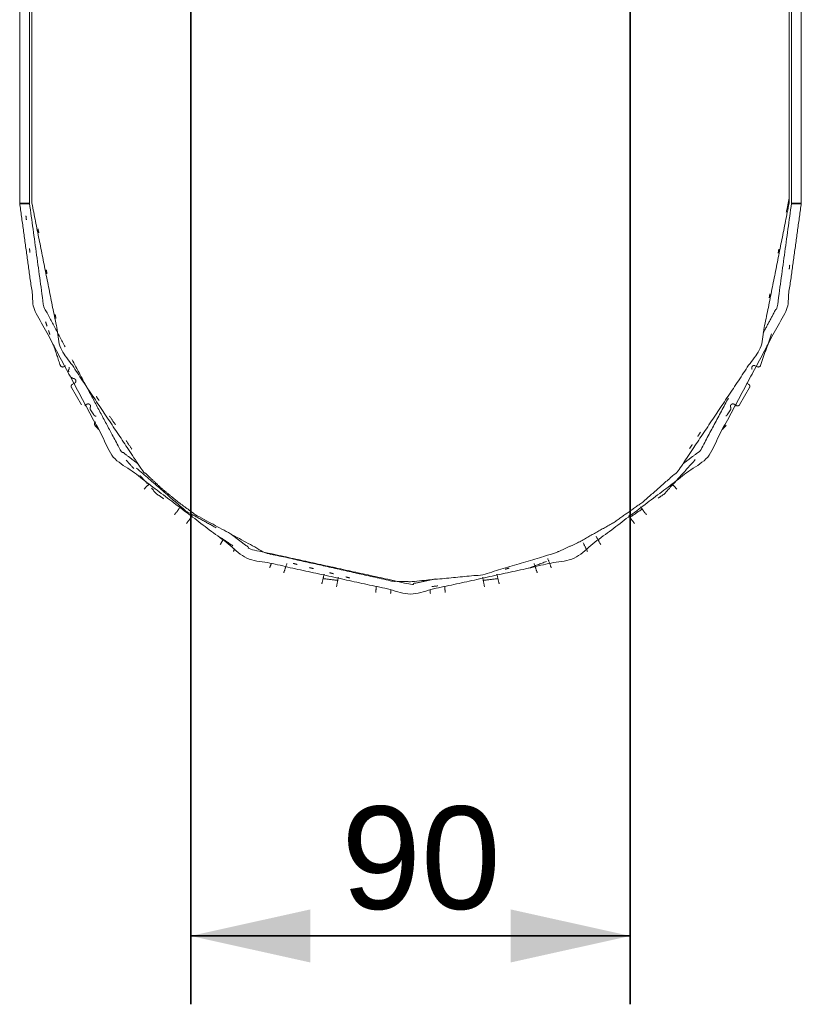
# Model space of a CAD drawing. Header units: millimetres. Extents: x 4 to 1188, y 1 to 840.
# Tile 50 of 256: x 111 to 133, y 550 to 578. Entities that reach past the tile are written whole.
import ezdxf

# ---------------------------------------------------------------- set-up
doc = ezdxf.new("R2010")
doc.units = ezdxf.units.MM
doc.layers.add('1', color=7, linetype='Continuous')
doc.styles.add('Arial Unicode MS', font='Arial Unicode MS')
doc.dimstyles.get("Standard").update_dxf_attribs({"dimtxt": 0.18, "dimasz": 0.18, "dimexe": 0.18, "dimexo": 0.0625, "dimgap": 0.09, "dimtad": 0, "dimtih": 1, "dimtoh": 1, "dimdec": 4, "dimzin": 0, "dimdsep": 46, "dimtxsty": 'Standard', "dimcen": 0.09, "dimadec": 0, "dimazin": 0, "dimtfac": 1, "dimtdec": 4, "dimtofl": 0, "dimtmove": 0, "dimatfit": 3, "dimfxl": 0, "dimtolj": 1, "dimtzin": 0, "dimarcsym": 0})

# ---------------------------------------------------------------- blocks, each defined once
blk = doc.blocks.new('_U11')
at = {"layer": '1', "color": 18, "lineweight": 35}
for p, q in [((115.606, 756.297), (115.606, 549.535)), ((128.463, 756.297), (128.463, 549.535)), ((115.606, 551.535), (128.463, 551.535))]:
    blk.add_line(p, q, dxfattribs=at)
at = {"layer": '1', "color": 18, "lineweight": 70}
for points in [[(115.606, 551.535), (119.106, 552.311), (119.106, 550.759)], [(128.463, 551.535), (124.963, 550.759), (124.963, 552.311)]]:
    blk.add_solid(points, dxfattribs=at)
at = {"layer": '1', "color": 18, "linetype": 'Continuous', "lineweight": 13, "insert": (120.013, 552.282), "char_height": 3, "attachment_point": 7, "line_spacing_factor": 1.047437, "style": 'Arial Unicode MS'}
blk.add_mtext('\\fArial Unicode MS|b0|i0;\\W1.0000;90', dxfattribs=at)

msp = doc.modelspace()

# ---------------------------------------------------------------- linework, layer by layer
at = {"layer": '1', "color": 154, "linetype": 'Continuous', "lineweight": 13}
for p, q in [((110.8918, 579.3216), (110.8918, 572.9645)), ((133.1776, 572.9645), (133.1776, 579.3216)), ((110.6061, 579.1788), (110.6061, 572.9645)), ((133.4633, 572.9645), (133.4633, 579.1788)), ((111.8929, 568.1835), (111.9549, 568.2147)), ((132.1145, 568.2147), (132.1765, 568.1835)), ((112.2116, 567.7042), (112.1496, 567.673)), ((131.9198, 567.673), (131.8578, 567.7042)), ((112.4095, 567.0719), (112.119, 567.5751)), ((131.9504, 567.5751), (131.6599, 567.0719)), ((112.5096, 567.0495), (112.5676, 567.0876)), ((112.6748, 566.9245), (112.7742, 566.7731)), ((131.2952, 566.7731), (131.3946, 566.9245)), ((131.5018, 567.0876), (131.5598, 567.0495))]:
    msp.add_line(p, q, dxfattribs=at)
at = {"layer": '1', "color": 154, "linetype": 'Continuous', "lineweight": 35}
for p, q in [((110.6061, 572.9645), (110.8918, 572.9645)), ((133.1776, 572.9645), (133.4633, 572.9645))]:
    msp.add_line(p, q, dxfattribs=at)
at = {"layer": '1', "color": 154, "linetype": 'Continuous', "lineweight": 13}
for points, knots in [([(110.9633, 572.9681), (110.9633, 588.8216), (110.9633, 595.5966), (110.9633, 598.2573), (110.9633, 599.0181), (110.9633, 606.1073), (110.9633, 622.7466), (110.9633, 635.3038), (110.9633, 642.6038), (110.9633, 649.8359), (110.9633, 655.0573), (110.9633, 659.4859), (110.9633, 682.2859), (110.9633, 692.1645), (110.9633, 695.1645), (110.9633, 699.2538), (110.9633, 704.2145), (110.9633, 713.3109), (110.9633, 724.3252), (110.9633, 739.9752), (110.9633, 748.8431), (110.9633, 756.4359), (110.9633, 759.8323), (110.9633, 766.2538), (110.9633, 774.3466), (110.9633, 778.6823)], [0, 0, 0.077066, 0.11, 0.122934, 0.126632, 0.1610937, 0.2419792, 0.3030208, 0.338507, 0.3736632, 0.3990451, 0.4205729, 0.5314062, 0.5794271, 0.5940104, 0.6138889, 0.6380035, 0.6822222, 0.7357639, 0.8118403, 0.8549479, 0.8918577, 0.908368, 0.9395833, 0.9789236, 1, 1]), ([(133.1061, 778.6823), (133.1061, 774.3466), (133.1061, 766.2538), (133.1061, 759.8323), (133.1061, 756.4359), (133.1061, 748.8431), (133.1061, 739.9752), (133.1061, 719.2966), (133.1061, 707.3645), (133.1061, 702.7859), (133.1061, 695.1645), (133.1061, 692.1645), (133.1061, 684.8431), (133.1061, 678.3609), (133.1061, 655.0573), (133.1061, 654.2252), (133.1061, 645.6002), (133.1061, 635.3038), (133.1061, 624.9966), (133.1061, 614.3752), (133.1061, 601.4038), (133.1061, 598.2573), (133.1061, 595.5966), (133.1061, 591.8181), (133.1061, 585.3931), (133.1061, 572.9681)], [0, 0, 0.0210764, 0.0604167, 0.091632, 0.1081423, 0.1450521, 0.1881597, 0.2886805, 0.346684, 0.368941, 0.4059896, 0.4205729, 0.4561632, 0.4876736, 0.6009549, 0.605, 0.6469271, 0.6969792, 0.7470833, 0.7987153, 0.8617708, 0.877066, 0.89, 0.908368, 0.9396007, 1, 1]), ([(133.4633, 572.9645), (133.0342, 569.8623), (130.7251, 565.5422), (126.8194, 562.5857), (122.0347, 561.5359), (117.25, 562.5857), (113.3443, 565.5422), (111.0352, 569.8623), (110.6061, 572.9645)], [0, 0, 0.0878351, 0.2252234, 0.3626118, 0.4999999, 0.6373883, 0.7747767, 0.9121649, 1, 1]), ([(111.9389, 568.7636), (111.3102, 569.9399), (110.8918, 572.9645)], [0, 0, 0.3040189, 1, 1]), ([(133.1061, 572.9681), (132.2634, 568.7312), (129.8634, 565.1394), (128.8265, 564.2246), (127.9727, 563.6237), (126.9208, 563.0331), (126.2716, 562.7394), (124.1476, 562.1001), (122.0347, 561.8966), (121.521, 561.9085), (117.7979, 562.7394), (115.7493, 563.8537), (115.2429, 564.2246), (114.7531, 564.6281), (114.206, 565.1394), (111.806, 568.7312), (110.9633, 572.9681)], [0, 0, 0.1247159, 0.2494319, 0.2893513, 0.3194939, 0.3543207, 0.3748948, 0.4389312, 0.5002139, 0.5150485, 0.6251812, 0.6925074, 0.7106294, 0.7289501, 0.750568, 0.8752841, 1, 1]), ([(133.1776, 572.9645), (132.7592, 569.9399), (132.3522, 569.1784)], [0, 0, 0.7795648, 1, 1]), ([(114.0704, 565.3427), (113.5616, 565.7278), (112.141, 568.3856)], [0, 0, 0.1747294, 1, 1]), ([(111.796, 568.2173), (111.8128, 568.1944), (111.8373, 568.1799), (111.8655, 568.176), (111.8929, 568.1835)], [0, 0, 0.2500298, 0.4999813, 0.7499974, 1, 1]), ([(112.0467, 568.1116), (112.0369, 568.0889), (112.0354, 568.0641), (112.0426, 568.0403)], [0, 0, 0.3333746, 0.6666776, 1, 1]), ([(112.0554, 568.1714), (112.0554, 568.1714), (112.0577, 568.1406), (112.0467, 568.1116)], [0, 0, 0.0000151, 0.5000439, 1, 1]), ([(132.0227, 568.1116), (132.0117, 568.1406), (132.014, 568.1714), (132.0291, 568.1984), (132.0542, 568.2165), (132.0845, 568.2223), (132.1145, 568.2147)], [0, 0, 0.1666788, 0.3333653, 0.5000117, 0.6666642, 0.8333673, 1, 1]), ([(132.1765, 568.1835), (132.2039, 568.176), (132.2321, 568.1799), (132.2566, 568.1944), (132.2734, 568.2173)], [0, 0, 0.2499975, 0.5000085, 0.7500208, 1, 1]), ([(112.1496, 567.673), (112.1273, 567.6554), (112.1136, 567.6305), (112.1106, 567.6022), (112.119, 567.5751)], [0, 0, 0.2500341, 0.5000127, 0.7500082, 1, 1]), ([(112.124, 567.8785), (112.1388, 567.8586), (112.1595, 567.845), (112.1837, 567.8393)], [0, 0, 0.3333699, 0.6667706, 1, 1]), ([(112.1837, 567.8393), (112.2134, 567.8309), (112.2368, 567.8107), (112.2495, 567.7825), (112.2491, 567.7516), (112.2356, 567.7237), (112.2116, 567.7042)], [0, 0, 0.1667076, 0.3333531, 0.5000021, 0.6666759, 0.8333463, 1, 1]), ([(131.9504, 567.5751), (131.9588, 567.6022), (131.9558, 567.6305), (131.9421, 567.6554), (131.9198, 567.673)], [0, 0, 0.2499868, 0.4999774, 0.7500182, 1, 1]), ([(112.5676, 567.0876), (112.5965, 567.0986), (112.6274, 567.0963), (112.6544, 567.0812), (112.6724, 567.0562), (112.6782, 567.0258), (112.6706, 566.9958)], [0, 0, 0.1666593, 0.3333394, 0.4999828, 0.6666706, 0.8333246, 1, 1]), ([(131.3318, 567.2694), (130.5078, 565.7278), (129.9991, 565.3427)], [0, 0, 0.7325964, 1, 1]), ([(131.3988, 566.9958), (131.3912, 567.0258), (131.397, 567.0562), (131.4151, 567.0812), (131.442, 567.0963), (131.4729, 567.0986), (131.5018, 567.0876)], [0, 0, 0.1666705, 0.3333109, 0.4999937, 0.6666733, 0.8333017, 1, 1]), ([(112.6706, 566.9958), (112.6635, 566.9721), (112.6649, 566.9473), (112.6748, 566.9245)], [0, 0, 0.3333581, 0.6666698, 1, 1]), ([(131.3946, 566.9245), (131.4045, 566.9473), (131.4059, 566.9721), (131.3988, 566.9958)], [0, 0, 0.3333414, 0.6666643, 1, 1]), ([(131.5598, 567.0495), (131.5862, 567.0389), (131.6146, 567.0395), (131.6406, 567.0511), (131.6599, 567.0719)], [0, 0, 0.2500078, 0.5000175, 0.7499524, 1, 1]), ([(112.7742, 566.7731), (112.7912, 566.7551), (112.8134, 566.7439), (112.838, 566.741)], [0, 0, 0.3333676, 0.666727, 1, 1]), ([(112.8233, 566.5719), (112.8032, 566.5519), (112.7924, 566.5256), (112.7927, 566.4971), (112.8041, 566.4711)], [0, 0, 0.2500084, 0.4999777, 0.7499658, 1, 1]), ([(131.256, 566.7439), (131.2782, 566.7551), (131.2952, 566.7731)], [0, 0, 0.4999115, 1, 1]), ([(130.3639, 565.4694), (129.462, 564.4673), (129.2805, 564.3435)], [0, 0, 0.8598736, 1, 1]), ([(114.0241, 565.2189), (115.4671, 563.9628), (116.3492, 563.476)], [0, 0, 0.6550378, 1, 1]), ([(114.8168, 564.3245), (114.6074, 564.4673), (114.4595, 564.6316)], [0, 0, 0.5340968, 1, 1]), ([(115.3064, 564.0823), (115.3056, 564.0814), (115.1338, 563.8546)], [0, 0, 0.0042058, 1, 1]), ([(115.4864, 563.598), (115.6498, 563.8318), (115.6501, 563.8321)], [0, 0, 0.9984246, 1, 1]), ([(128.4193, 563.8321), (128.42, 563.8311), (128.583, 563.5979)], [0, 0, 0.0041832, 1, 1]), ([(116.8348, 562.9481), (116.8345, 562.9482), (116.4801, 563.19)], [0, 0, 0.0007787, 1, 1]), ([(122.7594, 561.9806), (122.0347, 561.8216), (117.3696, 562.8452), (116.7728, 563.297)], [0, 0, 0.1184012, 0.8805448, 1, 1]), ([(126.1529, 562.3037), (126.0501, 562.5698), (126.0499, 562.5702)], [0, 0, 0.9984243, 1, 1]), ([(118.3261, 562.1544), (118.4187, 562.4242), (118.4188, 562.4246)], [0, 0, 0.9984169, 1, 1]), ([(125.6505, 562.4246), (125.6509, 562.4235), (125.7432, 562.1543)], [0, 0, 0.0041888, 1, 1]), ([(119.5072, 562.1121), (119.5069, 562.1109), (119.4424, 561.8338)], [0, 0, 0.0041978, 1, 1]), ([(119.8689, 561.743), (119.9229, 562.0231), (119.923, 562.0235)], [0, 0, 0.9984436, 1, 1]), ([(124.1463, 562.0235), (124.1465, 562.0223), (124.2005, 561.743)], [0, 0, 0.004226, 1, 1]), ([(124.6269, 561.8338), (124.5622, 562.1116), (124.5621, 562.112)], [0, 0, 0.9984373, 1, 1])]:
    msp.add_open_spline(points, degree=1, knots=knots, dxfattribs=at)
for points in [[(133.1061, 573.1073), (133.025, 572.7022)], [(133.1061, 573.1073), (133.025, 572.7022)], [(110.802, 572.478), (110.789, 572.5971)], [(111.1655, 572.0978), (111.1416, 572.2169)], [(111.1655, 572.0978), (111.1416, 572.2169)], [(110.9062, 571.5216), (110.8932, 571.6408)], [(132.8098, 571.6281), (132.7859, 571.5087)], [(132.8098, 571.6281), (132.7859, 571.5087)], [(133.1238, 571.1605), (133.1109, 571.0413)], [(111.4045, 570.9043), (111.3807, 571.0234)], [(111.4045, 570.9043), (111.3807, 571.0234)], [(132.5478, 570.3199), (132.524, 570.2008)], [(132.5478, 570.3199), (132.524, 570.2008)], [(111.6665, 569.5963), (111.6426, 569.7155)], [(111.6665, 569.5963), (111.6426, 569.7155)], [(111.4047, 569.3762), (111.364, 569.4967)], [(111.4892, 569.1258), (111.4486, 569.2462)], [(132.5888, 569.1514), (132.2734, 568.2173)], [(111.796, 568.2173), (111.5927, 568.8193)], [(112.9258, 567.1987), (112.8457, 567.3175)], [(112.9258, 567.1987), (112.8457, 567.3175)], [(113.4066, 566.4852), (113.2339, 566.7414)], [(113.4066, 566.4852), (113.2339, 566.7414)], [(112.9119, 566.3514), (112.8041, 566.4711)], [(130.5151, 566.2661), (130.4349, 566.1471)], [(130.5151, 566.2661), (130.4349, 566.1471)], [(131.2653, 566.4711), (131.1575, 566.3514)], [(113.8876, 565.7715), (113.7149, 566.0277)], [(113.8876, 565.7715), (113.7149, 566.0277)], [(130.2746, 565.9093), (130.1944, 565.7903)], [(130.2746, 565.9093), (130.1944, 565.7903)], [(113.9431, 565.2054), (113.7238, 565.4491)], [(114.3405, 564.7638), (114.1214, 565.0073)], [(114.2449, 564.602), (114.3861, 564.7536)], [(129.6832, 564.7536), (129.8245, 564.602)], [(128.8231, 564.0315), (128.4879, 563.8029)], [(128.9355, 563.8545), (128.763, 564.0823)], [(116.5468, 563.118), (116.4708, 562.9817)], [(127.5985, 562.9817), (127.4596, 563.2308)], [(116.8557, 562.7767), (116.8951, 562.8544)], [(127.0847, 563.0303), (127.2137, 562.7767)], [(126.0103, 562.4885), (125.4954, 562.2952)], [(117.9648, 562.4289), (117.9164, 562.3037)], [(118.6007, 562.4338), (118.7203, 562.403)], [(119.0773, 562.311), (119.1969, 562.2802)], [(124.7988, 562.2612), (124.9181, 562.2919)], [(119.9059, 561.9348), (119.478, 561.9863)], [(119.666, 562.1594), (119.7852, 562.1286)], [(120.1423, 562.0366), (120.2618, 562.0058)], [(124.5911, 561.9863), (124.1632, 561.9348)], [(121.0345, 561.7553), (121.019, 561.5811)], [(121.4537, 561.5507), (121.4594, 561.6621)], [(122.6097, 561.6621), (122.6154, 561.5507)], [(122.833, 561.7748), (122.6556, 561.7535)], [(123.0503, 561.5811), (123.0348, 561.7553)]]:
    msp.add_open_spline(points, degree=1, dxfattribs=at)

# ---------------------------------------------------------------- dimensions: what is measured, and where the dimension line sits
at = {"layer": '1', "color": 18, "linetype": 'Continuous', "lineweight": 13}
dim = msp.add_linear_dim(base=(128.4633, 551.5352), p1=(115.6061, 757.2966), p2=(128.4633, 757.2966), text='\\fArial Unicode MS|b0|i0;\\C18;90', dimstyle='Standard', override={"dimtxt": 3, "dimasz": 3.5, "dimexe": 2, "dimexo": 1, "dimgap": 1.5, "dimtad": 1, "dimtih": 1, "dimtoh": 0, "dimdec": 2, "dimlfac": 1, "dimzin": 8, "dimdsep": 44, "dimlunit": 2, "dimpost": '', "dimtxsty": 'Arial Unicode MS', "dimsah": 1, "dimse1": 0, "dimse2": 0, "dimsd1": 0, "dimsd2": 0, "dimclrd": 18, "dimclre": 18, "dimclrt": 18, "dimtol": 0, "dimtm": -0.1, "dimtfac": 0.666667, "dimtdec": 2, "dimtofl": 1, "dimtmove": 0, "dimtzin": 8, "dimlwd": 35, "dimlwe": 35}, dxfattribs=at)
dim.commit()
dim.dimension.update_dxf_attribs({"geometry": '_U11', "text_midpoint": (122.0347, 551.5352), "dimtype": 160})

doc.saveas('drawing.dxf')
